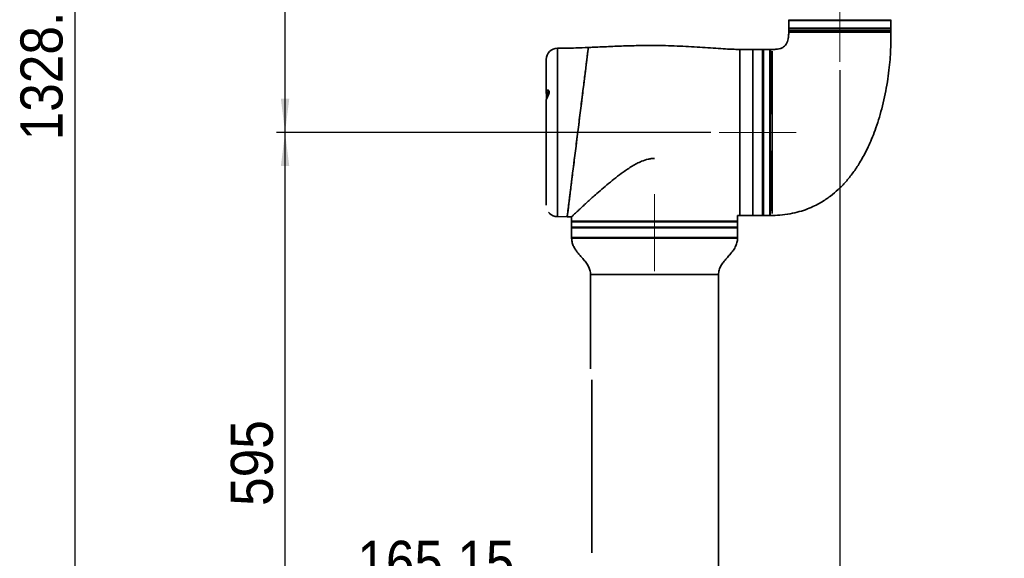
# Model space of a CAD drawing. Header units: millimetres. Extents: x 0 to 134, y 6 to 183.
# Tile 12 of 13: x 75 to 134, y 100 to 132. Entities that reach past the tile are written whole.
import ezdxf

# ---------------------------------------------------------------- set-up
doc = ezdxf.new("R2010")
doc.units = ezdxf.units.MM
doc.linetypes.add('CENTERX2', pattern=[20.32, 12.7, -2.54, 2.54, -2.54])
doc.layers.add('SLD-0', color=179, linetype='Continuous')
doc.layers.add('标注层', color=7, linetype='Continuous')
doc.styles.add('SLDTEXTSTYLE1', font='GOTHIC.TTF', dxfattribs={"width": 0.79431})
doc.styles.add('SLDTEXTSTYLE2', font='GOTHIC.TTF', dxfattribs={"width": 0.913})
doc.dimstyles.new('SLDDIMSTYLE0', dxfattribs={"dimtxt": 2.5, "dimasz": 3.5, "dimexe": 0, "dimexo": 0.0625, "dimtad": 2, "dimlfac": 15, "dimrnd": 1e-09, "dimzin": 12, "dimdsep": 46, "dimtxsty": 'SLDTEXTSTYLE1', "dimblk1": 'NONE', "dimblk2": 'NONE', "dimsah": 1, "dimcen": 0.09, "dimadec": 0, "dimazin": 3, "dimtfac": 1, "dimtofl": 0, "dimtmove": 0, "dimatfit": 3, "dimldrblk": 'NONE', "dimfxl": 0, "dimfrac": 2, "dimtolj": 1, "dimtzin": 12, "dimarcsym": 0})
doc.dimstyles.new('SLDDIMSTYLE1', dxfattribs={"dimtxt": 2.5, "dimasz": 3.5, "dimexe": 0, "dimexo": 0.0625, "dimtad": 2, "dimdec": 1, "dimlfac": 15, "dimrnd": 1e-09, "dimzin": 12, "dimdsep": 46, "dimtxsty": 'SLDTEXTSTYLE1', "dimblk1": 'NONE', "dimblk2": 'NONE', "dimsah": 1, "dimcen": 0.09, "dimadec": 0, "dimazin": 3, "dimtfac": 1, "dimtofl": 0, "dimtmove": 0, "dimatfit": 3, "dimldrblk": 'NONE', "dimfxl": 0, "dimfrac": 2, "dimtolj": 1, "dimtzin": 12, "dimarcsym": 0})
doc.dimstyles.new('SLDDIMSTYLE2', dxfattribs={"dimtxt": 2.5, "dimasz": 3.5, "dimexe": 0, "dimexo": 0.0625, "dimtad": 2, "dimdec": 0, "dimlfac": 15, "dimrnd": 1e-09, "dimzin": 12, "dimdsep": 46, "dimtxsty": 'SLDTEXTSTYLE1', "dimblk1": 'NONE', "dimblk2": 'NONE', "dimsah": 1, "dimcen": 0.09, "dimadec": 0, "dimazin": 3, "dimtfac": 1, "dimtofl": 0, "dimtmove": 0, "dimatfit": 3, "dimldrblk": 'NONE', "dimfxl": 0, "dimfrac": 2, "dimtolj": 1, "dimtzin": 12, "dimarcsym": 0})

# ---------------------------------------------------------------- blocks, each defined once
blk = doc.blocks.new('_D')
at = {"layer": '标注层'}
for p, q in [((115.646, 174.06), (77.846, 174.06)), ((78.346, 174.06), (78.346, 85.481)), ((116.15, 85.481), (77.846, 85.481))]:
    blk.add_line(p, q, dxfattribs=at)
for points in [[(78.346, 174.06), (78.096, 172.06), (78.596, 172.06)], [(78.346, 85.481), (78.596, 87.481), (78.096, 87.481)]]:
    blk.add_solid(points, dxfattribs=at)
at = {"layer": '标注层', "insert": (75.123, 124.68), "char_height": 2.5, "attachment_point": 1, "rotation": 90, "style": 'SLDTEXTSTYLE2'}
blk.add_mtext('1328.68', dxfattribs=at)
blk = doc.blocks.new('_NONE')
blk = doc.blocks.new('_D_2')
at = {"layer": '标注层'}
for p, q in [((123.813, 128.848), (123.813, 97.172)), ((112.803, 94.211), (112.803, 98.172)), ((112.803, 97.672), (95.139, 97.672)), ((112.803, 97.672), (123.813, 97.672))]:
    blk.add_line(p, q, dxfattribs=at)
for points in [[(112.803, 97.672), (114.803, 97.422), (114.803, 97.922)], [(123.813, 97.672), (121.813, 97.922), (121.813, 97.422)]]:
    blk.add_solid(points, dxfattribs=at)
at = {"layer": '标注层', "insert": (95.139, 100.895), "char_height": 2.5, "attachment_point": 1, "style": 'SLDTEXTSTYLE2'}
blk.add_mtext('165.15', dxfattribs=at)
blk = doc.blocks.new('_D_3')
at = {"layer": '标注层'}
for p, q in [((123.813, 128.848), (123.813, 93.023)), ((124.913, 82.135), (124.913, 94.023)), ((124.913, 93.523), (123.813, 93.523)), ((124.913, 93.523), (132.439, 93.523))]:
    blk.add_line(p, q, dxfattribs=at)
for points in [[(124.913, 93.523), (122.913, 93.773), (122.913, 93.273)], [(123.813, 93.523), (125.813, 93.273), (125.813, 93.773)]]:
    blk.add_solid(points, dxfattribs=at)
at = {"layer": '标注层', "insert": (126.956, 96.745), "char_height": 2.5, "attachment_point": 1, "style": 'SLDTEXTSTYLE2'}
blk.add_mtext('16.5', dxfattribs=at)
blk = doc.blocks.new('_D_4')
at = {"layer": '标注层'}
for p, q in [((116.15, 125.148), (90.346, 125.148)), ((90.846, 85.481), (90.846, 125.148)), ((116.15, 85.481), (90.346, 85.481))]:
    blk.add_line(p, q, dxfattribs=at)
for points in [[(90.846, 125.148), (90.596, 123.148), (91.096, 123.148)], [(90.846, 85.481), (91.096, 87.481), (90.596, 87.481)]]:
    blk.add_solid(points, dxfattribs=at)
at = {"layer": '标注层', "insert": (87.623, 102.966), "char_height": 2.5, "attachment_point": 1, "rotation": 90, "style": 'SLDTEXTSTYLE2'}
blk.add_mtext('595', dxfattribs=at)
blk = doc.blocks.new('_D_6')
at = {"layer": '标注层'}
for p, q in [((117.213, 163.248), (90.346, 163.248)), ((90.846, 125.148), (90.846, 163.248)), ((116.15, 125.148), (90.346, 125.148))]:
    blk.add_line(p, q, dxfattribs=at)
for points in [[(90.846, 163.248), (90.596, 161.248), (91.096, 161.248)], [(90.846, 125.148), (91.096, 127.148), (90.596, 127.148)]]:
    blk.add_solid(points, dxfattribs=at)
at = {"layer": '标注层', "insert": (87.623, 140.674), "char_height": 2.5, "attachment_point": 1, "rotation": 90, "style": 'SLDTEXTSTYLE2'}
blk.add_mtext('571.5', dxfattribs=at)

msp = doc.modelspace()

# ---------------------------------------------------------------- linework, layer by layer
at = {"layer": 'SLD-0', "color": 179, "linetype": 'Continuous', "lineweight": 35}
for p, q in [((120.77959, 131.8015), (120.77959, 131.34816)), ((120.77959, 131.8015), (126.84625, 131.8015)), ((123.81292, 131.81483), (120.81292, 131.81483)), ((126.81292, 131.81483), (123.81292, 131.81483)), ((126.84625, 131.34816), (126.84625, 131.8015)), ((120.77959, 131.34816), (126.84625, 131.34816)), ((120.77959, 131.31483), (120.77959, 131.18149)), ((126.81292, 131.14816), (120.81292, 131.14816)), ((126.77959, 131.14149), (126.77959, 131.14816)), ((126.84625, 131.18149), (126.84625, 131.31483)), ((108.82238, 129.83715), (108.8402, 129.97973)), ((108.8402, 129.97973), (108.85362, 130.08709)), ((108.85362, 130.08709), (108.86381, 130.16862)), ((108.86727, 130.19631), (108.86331, 130.16462)), ((108.86381, 130.16862), (108.86727, 130.19631)), ((118.63625, 130.08149), (117.86959, 130.08149)), ((118.63625, 130.08149), (118.63625, 120.21483)), ((118.64959, 129.9815), (118.63625, 129.9815)), ((119.21292, 130.08149), (118.64959, 130.08149)), ((118.64959, 130.08149), (118.64959, 123.13882)), ((119.27959, 130.08149), (119.21292, 130.08149)), ((119.21292, 130.08149), (119.21292, 123.13882)), ((119.21292, 130.08149), (119.21292, 128.47696)), ((119.64625, 130.08149), (119.27959, 130.08149)), ((119.27959, 125.14816), (119.27959, 130.08149)), ((119.27959, 130.08149), (119.27959, 128.47696)), ((119.64625, 130.08149), (119.64625, 120.21483)), ((119.77959, 129.97483), (119.77959, 120.32673)), ((106.36959, 129.48149), (106.36959, 127.5102)), ((108.74554, 129.22244), (108.77568, 129.46362)), ((108.77568, 129.46362), (108.80096, 129.66586)), ((108.80096, 129.66586), (108.82238, 129.83715)), ((108.6754, 128.66132), (108.71165, 128.95136)), ((108.71165, 128.95136), (108.74554, 129.22244)), ((108.59258, 127.99876), (108.63612, 128.3471)), ((108.63612, 128.3471), (108.6754, 128.66132)), ((119.21292, 128.47696), (119.21292, 120.21483)), ((119.27959, 128.47696), (119.27959, 120.21483)), ((106.50115, 127.58849), (106.50084, 127.58847)), ((106.50084, 127.58847), (106.51021, 127.58068)), ((106.51021, 127.58068), (106.52177, 127.56007)), ((106.52177, 127.56007), (106.52798, 127.52994)), ((108.49942, 127.25351), (108.54643, 127.62957)), ((108.54643, 127.62957), (108.59258, 127.99876)), ((106.36959, 127.11459), (106.36959, 120.82096)), ((106.37734, 127.13969), (106.37627, 127.13722)), ((106.38661, 127.15999), (106.38077, 127.1472)), ((106.40479, 127.1973), (106.38661, 127.15999)), ((106.43399, 127.25498), (106.40479, 127.1973)), ((106.46651, 127.32059), (106.43399, 127.25498)), ((106.49491, 127.38407), (106.46651, 127.32059)), ((106.51505, 127.44009), (106.49491, 127.38407)), ((106.52643, 127.49054), (106.51505, 127.44009)), ((106.52798, 127.52994), (106.52643, 127.49054)), ((108.45061, 126.86302), (108.49942, 127.25351)), ((108.3459, 126.02532), (108.39884, 126.44885)), ((108.39884, 126.44885), (108.45061, 126.86302)), ((108.2937, 125.60774), (108.3459, 126.02532)), ((108.24112, 125.18714), (108.2937, 125.60774)), ((108.13384, 124.32889), (108.1873, 124.75652)), ((108.1873, 124.75652), (108.24112, 125.18714)), ((119.27959, 120.21483), (119.27959, 125.14816)), ((108.08261, 123.91902), (108.13384, 124.32889)), ((107.98273, 123.11996), (108.03244, 123.5177)), ((108.03244, 123.5177), (108.08261, 123.91902)), ((107.93484, 122.73684), (107.98273, 123.11996)), ((118.64959, 123.13882), (118.64959, 120.21483)), ((119.21292, 123.13882), (119.21292, 120.21483)), ((107.84826, 122.0442), (107.89037, 122.38107)), ((107.89037, 122.38107), (107.93484, 122.73684)), ((107.77085, 121.4249), (107.80802, 121.72232)), ((107.80802, 121.72232), (107.84826, 122.0442)), ((107.70834, 120.9249), (107.7379, 121.16138)), ((107.7379, 121.16138), (107.77085, 121.4249)), ((107.64122, 120.38789), (107.6592, 120.53171)), ((107.6592, 120.53171), (107.68179, 120.71243)), ((107.68179, 120.71243), (107.70834, 120.9249)), ((106.50575, 120.41367), (106.52027, 120.3942)), ((107.03625, 120.14816), (107.6107, 120.13754)), ((107.61079, 120.13754), (107.87049, 120.13274)), ((107.61103, 120.14635), (107.61172, 120.15189)), ((107.61172, 120.15189), (107.61726, 120.19623)), ((107.61726, 120.19623), (107.62728, 120.27639)), ((107.62728, 120.27639), (107.64122, 120.38789)), ((107.86958, 120.13743), (107.86958, 119.88149)), ((117.73546, 120.21137), (117.86959, 120.21483)), ((117.73625, 119.88149), (117.73625, 120.21446)), ((117.86959, 120.21483), (118.63625, 120.21483)), ((118.63625, 120.31483), (118.64959, 120.31483)), ((118.64959, 120.21483), (119.21292, 120.21483)), ((119.21292, 120.21483), (119.27959, 120.21483)), ((119.27959, 120.21483), (119.64625, 120.21483)), ((119.67973, 120.21548), (119.67973, 120.2149)), ((107.86958, 119.88149), (117.73625, 119.88149)), ((107.86958, 119.84816), (107.86958, 119.51483)), ((107.86958, 119.48149), (107.86958, 118.91816)), ((115.56531, 119.48149), (107.86958, 119.48149)), ((107.90292, 119.88149), (117.70292, 119.88149)), ((117.70292, 119.48149), (107.90292, 119.48149)), ((108.00292, 119.48149), (108.80741, 119.48149)), ((108.4125, 119.48149), (108.097, 119.48149)), ((108.84474, 119.48149), (117.60292, 119.48149)), ((110.50476, 119.48149), (110.5208, 119.48149)), ((117.73625, 119.48149), (115.56531, 119.48149)), ((115.59117, 119.48149), (115.62735, 119.48149)), ((116.91405, 119.48149), (117.08611, 119.48149)), ((117.13535, 119.48149), (117.50884, 119.48149)), ((117.73625, 119.51483), (117.73625, 119.84816)), ((117.73625, 118.91816), (117.73625, 119.48149)), ((115.56531, 118.91816), (107.86958, 118.91816)), ((107.9034, 118.90483), (117.70244, 118.90483)), ((108.80741, 118.91816), (108.00292, 118.91816)), ((117.60292, 118.91816), (108.84474, 118.91816)), ((117.73625, 118.91816), (115.56531, 118.91816)), ((109.00292, 116.70483), (109.00292, 111.10393)), ((116.60292, 93.92483), (116.60292, 116.70483)), ((109.06905, 100.18149), (109.06905, 110.44816)), ((109.06898, 109.96348), (109.06905, 109.96348)), ((109.06898, 109.77558), (109.06905, 109.77558)), ((109.06898, 109.55255), (109.06905, 109.55255)), ((109.06898, 109.47836), (109.06898, 109.38624)), ((109.06898, 109.47836), (109.06905, 109.47836)), ((109.06898, 109.38624), (109.06905, 109.38624)), ((109.06898, 109.38624), (109.06898, 109.21011)), ((109.06898, 109.21011), (109.06905, 109.21011)), ((109.06898, 109.21011), (109.06898, 109.1245)), ((109.06898, 109.1245), (109.06905, 109.1245)), ((109.06898, 109.03318), (109.06898, 108.94757)), ((109.06898, 109.03318), (109.06905, 109.03318)), ((109.06898, 108.94757), (109.06905, 108.94757)), ((109.06898, 108.89621), (109.06905, 108.89621)), ((109.06898, 108.89621), (109.06898, 108.53664)), ((109.06898, 108.53664), (109.06905, 108.53664)), ((109.06898, 108.51381), (109.06898, 108.42303)), ((109.06898, 108.51381), (109.06905, 108.51381)), ((109.06898, 108.42303), (109.06905, 108.42303)), ((109.06898, 108.42303), (109.06898, 108.38548)), ((109.06898, 108.38548), (109.06905, 108.38548)), ((109.06898, 108.38548), (109.06898, 108.21462)), ((109.06898, 108.21462), (109.06905, 108.21462)), ((109.06898, 108.21462), (109.06898, 108.17708)), ((109.06898, 108.17708), (109.06905, 108.17708)), ((109.06898, 108.17708), (109.06898, 108.08576)), ((109.06898, 108.08576), (109.06905, 108.08576)), ((109.06898, 108.05151), (109.06905, 108.05151)), ((109.06898, 108.05151), (109.06898, 107.9659)), ((109.06898, 107.9659), (109.06905, 107.9659)), ((109.06898, 107.9659), (109.06898, 107.96305)), ((109.06898, 107.96305), (109.06905, 107.96305)), ((109.06898, 107.96305), (109.06898, 107.87949)), ((109.06898, 107.87949), (109.06905, 107.87949)), ((109.06898, 107.87949), (109.06898, 107.78407)), ((109.06898, 107.78407), (109.06905, 107.78407)), ((109.06898, 107.78407), (109.06898, 107.70051)), ((109.06898, 107.70051), (109.06905, 107.70051)), ((109.06898, 107.70051), (109.06898, 107.69766)), ((109.06898, 107.69766), (109.06905, 107.69766)), ((109.06898, 107.69766), (109.06898, 107.61205)), ((109.06898, 107.61205), (109.06905, 107.61205)), ((109.06898, 107.55497), (109.06905, 107.55497)), ((109.06898, 107.55497), (109.06898, 107.46419)), ((109.06898, 107.46419), (109.06905, 107.46419)), ((109.06898, 107.46419), (109.06898, 107.42665)), ((109.06898, 107.42665), (109.06905, 107.42665)), ((109.06898, 107.42665), (109.06898, 107.25578)), ((109.06898, 107.25578), (109.06905, 107.25578)), ((109.06898, 107.25578), (109.06898, 107.21824)), ((109.06898, 107.21824), (109.06905, 107.21824)), ((109.06898, 107.21824), (109.06898, 107.12692)), ((109.06898, 107.12692), (109.06905, 107.12692)), ((109.06898, 106.92716), (109.06905, 106.92716)), ((109.06898, 106.82791), (109.06905, 106.82791)), ((109.06898, 106.73463), (109.06905, 106.73463)), ((109.06898, 106.73463), (109.06898, 106.67604)), ((109.06898, 106.67604), (109.06898, 106.59043)), ((109.06898, 106.67604), (109.06905, 106.67604)), ((109.06898, 106.59043), (109.06905, 106.59043)), ((109.06898, 106.51623), (109.06898, 106.1795)), ((109.06898, 106.51623), (109.06905, 106.51623)), ((109.06898, 106.1795), (109.06905, 106.1795)), ((109.06898, 106.1053), (109.06898, 105.76856)), ((109.06898, 106.1053), (109.06905, 106.1053)), ((109.06898, 105.76856), (109.06905, 105.76856)), ((109.06898, 105.72005), (109.06898, 105.60599)), ((109.06898, 105.72005), (109.06905, 105.72005)), ((109.06898, 105.60599), (109.06905, 105.60599)), ((109.06898, 105.60599), (109.06898, 105.48034)), ((109.06898, 105.48034), (109.06905, 105.48034)), ((109.06898, 105.48034), (109.06898, 105.409)), ((109.06898, 105.409), (109.06905, 105.409)), ((109.06898, 105.409), (109.06898, 105.32339)), ((109.06898, 105.32339), (109.06905, 105.32339)), ((109.06898, 105.07797), (109.06905, 105.07797)), ((109.06898, 104.90086), (109.06905, 104.90086)), ((109.06898, 104.71841), (109.06905, 104.71841)), ((109.06898, 104.69272), (109.06905, 104.69272)), ((109.06898, 104.69272), (109.06898, 104.53006)), ((109.06898, 104.53006), (109.06898, 104.44445)), ((109.06898, 104.53006), (109.06905, 104.53006)), ((109.06898, 104.44445), (109.06905, 104.44445)), ((109.06898, 104.44445), (109.06898, 104.28179)), ((109.06898, 104.28179), (109.06905, 104.28179)), ((109.06898, 104.26752), (109.06898, 104.17674)), ((109.06898, 104.26752), (109.06905, 104.26752)), ((109.06898, 104.17674), (109.06905, 104.17674)), ((109.06898, 104.17674), (109.06898, 104.1392)), ((109.06898, 104.1392), (109.06905, 104.1392)), ((109.06898, 104.1392), (109.06898, 103.96833)), ((109.06898, 103.96833), (109.06905, 103.96833)), ((109.06898, 103.96833), (109.06898, 103.93079)), ((109.06898, 103.93079), (109.06905, 103.93079)), ((109.06898, 103.93079), (109.06898, 103.83947)), ((109.06898, 103.83947), (109.06905, 103.83947)), ((109.06898, 103.83376), (109.06898, 103.72916)), ((109.06898, 103.83376), (109.06905, 103.83376)), ((109.06898, 103.72916), (109.06898, 103.62313)), ((109.06898, 103.72916), (109.06905, 103.72916)), ((109.06898, 103.62313), (109.06905, 103.62313)), ((109.06898, 103.62313), (109.06898, 103.54554)), ((109.06898, 103.54554), (109.06905, 103.54554)), ((109.06898, 103.54554), (109.06898, 103.4659)), ((109.06898, 103.4659), (109.06905, 103.4659)), ((109.06898, 103.4659), (109.06898, 103.36389)), ((109.06898, 103.36389), (109.06905, 103.36389)), ((109.06898, 103.36389), (109.06898, 103.25732)), ((109.06898, 103.25732), (109.06905, 103.25732)), ((109.06898, 103.2402), (109.06905, 103.2402)), ((109.06898, 103.2402), (109.06898, 102.92629)), ((109.06898, 102.92629), (109.06905, 102.92629)), ((109.06898, 102.86351), (109.06898, 102.77273)), ((109.06898, 102.86351), (109.06905, 102.86351)), ((109.06898, 102.77273), (109.06905, 102.77273)), ((109.06898, 102.77273), (109.06898, 102.73518)), ((109.06898, 102.73518), (109.06905, 102.73518)), ((109.06898, 102.73518), (109.06898, 102.56432)), ((109.06898, 102.56432), (109.06905, 102.56432)), ((109.06898, 102.56432), (109.06898, 102.52677)), ((109.06898, 102.52677), (109.06905, 102.52677)), ((109.06898, 102.52677), (109.06898, 102.43546)), ((109.06898, 102.43546), (109.06905, 102.43546)), ((109.06898, 102.25282), (109.06905, 102.25282)), ((109.06898, 102.25282), (109.06898, 102.12155)), ((109.06898, 102.12155), (109.06898, 102.03594)), ((109.06898, 102.12155), (109.06905, 102.12155)), ((109.06898, 102.03594), (109.06905, 102.03594)), ((109.06898, 102.03594), (109.06898, 101.90467)), ((109.06898, 101.90467), (109.06905, 101.90467)), ((109.06898, 101.85901), (109.06905, 101.85901)), ((109.06898, 101.6819), (109.06905, 101.6819)), ((109.06898, 101.49945), (109.06905, 101.49945)), ((109.06898, 101.43096), (109.06905, 101.43096)), ((109.06898, 101.25929), (109.06905, 101.25929)), ((109.06898, 101.08584), (109.06905, 101.08584)), ((109.06898, 101.0771), (109.06905, 101.0771)), ((109.06898, 100.98578), (109.06905, 100.98578)), ((109.06898, 100.97606), (109.06905, 100.97606)), ((109.06898, 100.83793), (109.06905, 100.83793)), ((109.06898, 100.70041), (109.06905, 100.70041))]:
    msp.add_line(p, q, dxfattribs=at)
at = {"layer": 'SLD-0', "color": 8, "linetype": 'Continuous', "lineweight": 35}
for p, q in [((126.84625, 131.31483), (120.77959, 131.31483)), ((120.77959, 131.18149), (126.84625, 131.18149)), ((107.03625, 130.14816), (107.03625, 120.14816)), ((117.86959, 130.08149), (117.86959, 120.21483)), ((106.3826, 127.15866), (106.37946, 127.14432)), ((117.73625, 119.84816), (107.86958, 119.84816)), ((107.86958, 119.51483), (117.73625, 119.51483)), ((117.73576, 118.87053), (107.87008, 118.87053)), ((109.00292, 116.70483), (116.60292, 116.70483))]:
    msp.add_line(p, q, dxfattribs=at)
at = {"layer": 'SLD-0', "color": 179, "linetype": 'Continuous', "lineweight": 35}
for centre, radius, start, end in [((120.81292, 131.84816), 0.03333, 180, 270), ((121.64625, 131.74816), 0.06667, 53.1301024, 90), ((125.97959, 131.74816), 0.06667, 90, 126.8698976), ((126.81292, 131.84816), 0.03333, 270, 0), ((120.81188, 131.11482), 0.03334, 89.9837732, 177.8927368), ((120.81292, 131.31483), 0.03333, 90, 180), ((120.81292, 131.18149), 0.03333, 180, 270), ((126.81291, 131.11483), 0.03333, 0.0102552, 90.033919), ((126.81292, 131.31483), 0.03333, 0, 90), ((126.81292, 131.18149), 0.03333, 270, 0), ((107.03625, 129.48149), 0.66667, 90, 180), ((119.67958, 130.04812), 0.03333, 89.8404143, 180.1561798), ((107.03625, 120.81483), 0.66667, 222.4301932, 269.9999909), ((119.67959, 120.24826), 0.03334, 179.9343963, 270.3819381), ((107.90292, 119.84816), 0.03333, 90, 180), ((107.90292, 119.51483), 0.03333, 180, 270), ((117.70292, 119.84816), 0.03333, 0, 90), ((117.70292, 119.51483), 0.03333, 270, 0), ((107.9034, 118.87149), 0.03333, 90, 181.653407), ((108.86959, 118.97149), 0.06667, 270, 306.8698931), ((116.73625, 118.97149), 0.06667, 233.1301024, 270), ((117.70244, 118.87149), 0.03333, 358.346593, 90)]:
    msp.add_arc(centre, radius, start, end, dxfattribs=at)
for points, knots in [([(120.77752, 131.11604), (120.77467, 131.04392), (120.76919, 130.90506), (120.74147, 130.71514), (120.69615, 130.54144), (120.62977, 130.39224), (120.53232, 130.26855), (120.43417, 130.19715), (120.34338, 130.15402), (120.24279, 130.12039), (120.09436, 130.09343), (119.89877, 130.08169), (119.75485, 130.08182), (119.67957, 130.08189)], [0, 0, 0, 0, 0.12088656, 0.23274994, 0.3207783, 0.4211393, 0.5040206, 0.58163306, 0.62201967, 0.67214633, 0.75887668, 0.87387286, 1, 1, 1, 1]), ([(119.67959, 120.2187), (119.86767, 120.22201), (120.26107, 120.22892), (120.8377, 120.30767), (121.38705, 120.43346), (121.87325, 120.59535), (122.29786, 120.77992), (122.66423, 120.97528), (122.97607, 121.17111), (123.32773, 121.42299), (123.72888, 121.76166), (124.17714, 122.22447), (124.60268, 122.75491), (124.93976, 123.25958), (125.20258, 123.71338), (125.40584, 124.10335), (125.60807, 124.53514), (125.81341, 125.02828), (126.01947, 125.59478), (126.21638, 126.22727), (126.39368, 126.90661), (126.54448, 127.61155), (126.66426, 128.31613), (126.751, 128.99572), (126.8034, 129.58496), (126.83093, 130.07382), (126.8429, 130.46673), (126.84626, 130.80787), (126.84621, 131.0191), (126.84619, 131.11483)], [0, 0, 0, 0, 0.03875873, 0.08107434, 0.1197071, 0.15482137, 0.18656993, 0.2150612, 0.24034793, 0.26243956, 0.30420854, 0.34839394, 0.39508357, 0.44423547, 0.47336756, 0.50318159, 0.53487803, 0.57164996, 0.61328651, 0.65912444, 0.70818633, 0.75799683, 0.80771785, 0.85550182, 0.89921861, 0.92966121, 0.95644561, 0.98026241, 1, 1, 1, 1]), ([(120.81187, 131.14816), (120.81988, 131.14816), (120.83612, 131.14816), (120.96663, 131.14816), (121.17288, 131.14816), (121.45322, 131.14816), (121.80306, 131.14816), (122.20732, 131.14816), (122.66133, 131.14816), (123.14393, 131.14816), (123.64989, 131.14816), (124.15507, 131.14816), (124.65441, 131.14816), (125.12528, 131.14816), (125.56347, 131.14816), (125.94893, 131.14816), (126.27717, 131.14816), (126.53322, 131.14816), (126.71255, 131.14816), (126.8008, 131.14816), (126.80957, 131.14816), (126.81292, 131.14816)], [0, 0, 0, 0, 0.05277268, 0.10707575, 0.15984742, 0.21413645, 0.26712814, 0.32165177, 0.37470713, 0.42930624, 0.48227446, 0.53679046, 0.58957573, 0.64388474, 0.69678649, 0.75121622, 0.80421834, 0.85875892, 0.91174315, 0.96627052, 1, 1, 1, 1]), ([(108.86722, 130.19767), (108.61915, 130.18638), (108.00916, 130.15863), (107.39855, 130.15206), (107.03625, 130.14816)], [0, 0, 0, 0, 0.40666361, 1, 1, 1, 1]), ([(108.83723, 129.95594), (108.83564, 129.9433), (108.82787, 129.88108), (108.80634, 129.70888), (108.77302, 129.4423), (108.73252, 129.11829), (108.68588, 128.74519), (108.6337, 128.32772), (108.57656, 127.87064), (108.515, 127.37811), (108.4499, 126.85731), (108.38203, 126.31437), (108.31216, 125.75544), (108.24123, 125.18797), (108.17016, 124.6194), (108.09988, 124.05713), (108.03125, 123.50813), (107.96524, 122.98006), (107.90281, 122.48066), (107.84465, 122.01535), (107.79156, 121.59058), (107.7444, 121.21333), (107.70355, 120.88653), (107.66954, 120.61445), (107.64295, 120.40177), (107.62407, 120.25071), (107.61262, 120.15913), (107.61153, 120.1504), (107.61103, 120.14635)], [0, 0, 0, 0, 0.010019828, 0.049298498, 0.088702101, 0.127982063, 0.167404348, 0.206950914, 0.246374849, 0.286107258, 0.325965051, 0.365698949, 0.405733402, 0.445894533, 0.485929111, 0.526125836, 0.566450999, 0.60664688, 0.646787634, 0.687057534, 0.727197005, 0.767082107, 0.807095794, 0.84697924, 0.886522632, 0.926193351, 0.965735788, 1, 1, 1, 1]), ([(117.86959, 130.08149), (117.71642, 130.0844), (117.38595, 130.09066), (116.85989, 130.12367), (116.27626, 130.16325), (115.648, 130.20652), (114.76056, 130.26095), (113.61513, 130.31039), (112.35333, 130.32187), (111.20892, 130.29872), (110.19137, 130.25954), (109.41058, 130.21935), (108.96798, 130.20169), (108.86722, 130.19767)], [0, 0, 0, 0, 0.05099661, 0.11003214, 0.17545036, 0.24576535, 0.31969066, 0.47146447, 0.62741344, 0.73970999, 0.8525264, 0.96642501, 1, 1, 1, 1]), ([(119.64625, 120.24902), (119.64625, 120.25464), (119.64625, 120.26604), (119.64625, 120.35726), (119.64625, 120.50602), (119.64625, 120.71562), (119.64625, 120.98032), (119.64625, 121.29911), (119.64625, 121.66584), (119.64625, 121.94054), (119.64625, 122.22728), (119.64625, 122.52732), (119.64625, 123.00781), (119.64625, 123.51435), (119.64625, 124.04113), (119.64625, 124.58084), (119.64625, 125.12872), (119.64625, 125.67789), (119.64625, 126.22122), (119.64625, 126.75309), (119.64625, 127.26571), (119.64625, 127.75289), (119.64625, 128.20694), (119.64625, 128.62064), (119.64625, 128.9903), (119.64625, 129.31117), (119.64625, 129.57773), (119.64625, 129.78906), (119.64625, 129.9386), (119.64625, 130.03087), (119.64625, 130.0424), (119.64625, 130.04816)], [0, 0, 0, 0, 0.03393515, 0.06880473, 0.10465848, 0.14062714, 0.17648152, 0.2123324, 0.24829775, 0.28414932, 0.28438939, 0.32008368, 0.35589023, 0.3915839, 0.42714038, 0.46280819, 0.49836271, 0.53411148, 0.56997606, 0.60572594, 0.64186773, 0.67812791, 0.71427112, 0.75043285, 0.78671083, 0.82287439, 0.85891742, 0.89507286, 0.93111242, 0.96555723, 1, 1, 1, 1]), ([(106.3808, 127.14788), (106.3815, 127.15189), (106.38508, 127.17237), (106.38944, 127.22354), (106.38606, 127.30993), (106.37683, 127.39234), (106.37376, 127.4393), (106.37257, 127.45768)], [0, 0, 0, 0, 0.06331878, 0.32389517, 0.57714281, 0.83447581, 1, 1, 1, 1]), ([(112.80292, 123.61036), (112.73807, 123.60688), (112.60835, 123.59992), (112.34755, 123.55074), (112.05585, 123.45284), (111.74288, 123.30434), (111.37228, 123.09352), (110.9515, 122.80888), (110.48876, 122.45969), (110.06327, 122.11528), (109.65838, 121.77306), (109.31594, 121.4732), (109.03317, 121.22034), (108.80117, 121.00966), (108.58658, 120.81224), (108.40713, 120.64529), (108.26152, 120.50872), (108.14438, 120.39818), (108.04511, 120.30403), (107.96615, 120.22881), (107.91026, 120.17542), (107.8755, 120.14214), (107.87219, 120.13897), (107.87057, 120.13742)], [0, 0, 0, 0, 0.02256675, 0.045141, 0.09222433, 0.12971347, 0.16722934, 0.24388737, 0.31307254, 0.38226345, 0.45348576, 0.5246949, 0.57422102, 0.62374107, 0.67447453, 0.72519805, 0.76440231, 0.80360217, 0.84385188, 0.88409661, 0.92336759, 0.96263555, 1, 1, 1, 1]), ([(106.52027, 120.3942), (106.52477, 120.38856), (106.53539, 120.37523), (106.53983, 120.37015), (106.54238, 120.36722)], [0, 0, 0, 0, 0.42320969, 1, 1, 1, 1]), ([(107.87332, 118.87089), (107.87813, 118.79743), (107.8882, 118.64369), (107.96725, 118.42211), (108.08233, 118.21221), (108.22372, 118.01874), (108.37883, 117.83545), (108.54677, 117.64624), (108.71616, 117.44536), (108.86772, 117.22169), (108.98054, 116.97428), (108.99538, 116.79556), (109.00292, 116.70483)], [0, 0, 0, 0, 0.08801338, 0.18420997, 0.27918406, 0.37482915, 0.47121786, 0.56736437, 0.67857893, 0.78622687, 0.89147339, 1, 1, 1, 1]), ([(116.60292, 116.70483), (116.61074, 116.79716), (116.62614, 116.97911), (116.74284, 117.23039), (116.89882, 117.45731), (117.0819, 117.67252), (117.27139, 117.88539), (117.4514, 118.1058), (117.6027, 118.34376), (117.71103, 118.60067), (117.72503, 118.78248), (117.73178, 118.87021)], [0, 0, 0, 0, 0.11048945, 0.21771952, 0.32754789, 0.44103878, 0.55661811, 0.67001674, 0.78222236, 0.89490451, 1, 1, 1, 1])]:
    msp.add_open_spline(points, degree=3, knots=knots, dxfattribs=at)
at = {"layer": 'SLD-0', "color": 8, "linetype": 'Continuous', "lineweight": 35}
for points, knots in [([(126.84625, 131.11483), (126.84305, 131.11483), (126.83777, 131.11482), (126.79288, 131.11477), (126.71149, 131.11467), (126.54924, 131.1145), (126.30751, 131.11434), (125.97949, 131.11426), (125.58699, 131.11431), (125.14856, 131.11449), (124.66855, 131.11477), (124.16853, 131.11506), (123.65313, 131.11518), (123.14603, 131.11497), (122.65319, 131.11468), (122.19771, 131.11442), (121.78451, 131.11433), (121.43286, 131.11445), (121.14652, 131.11482), (120.93607, 131.11534), (120.81192, 131.11582), (120.76936, 131.11598), (120.77856, 131.11598), (120.77857, 131.11598)], [0, 0, 0, 0, 0.0337271, 0.05565515, 0.09808385, 0.14129059, 0.19428769, 0.2488233, 0.30171969, 0.35614434, 0.4089262, 0.46323051, 0.5161962, 0.57070923, 0.62375904, 0.67835414, 0.73133945, 0.78585789, 0.83862545, 0.89290846, 0.94567907, 0.99997799, 1, 1, 1, 1]), ([(119.67957, 130.08149), (119.67957, 130.08149), (119.67957, 130.09408), (119.68025, 130.05571), (119.68219, 129.98122), (119.68398, 129.86144), (119.68539, 129.72026), (119.68635, 129.54444), (119.68688, 129.33698), (119.68698, 129.10144), (119.68673, 128.838), (119.68618, 128.54523), (119.68541, 128.22761), (119.6845, 127.89076), (119.68351, 127.5344), (119.6825, 127.1569), (119.68155, 126.76582), (119.68073, 126.36825), (119.6801, 125.96361), (119.67968, 125.54908), (119.67956, 125.13233), (119.67976, 124.72046), (119.68015, 124.31236), (119.68062, 123.90631), (119.6811, 123.50863), (119.68151, 123.12579), (119.68183, 122.75642), (119.68204, 122.40053), (119.68213, 122.06368), (119.6821, 121.75124), (119.68197, 121.46181), (119.68175, 121.19611), (119.68146, 120.959), (119.68113, 120.75412), (119.68078, 120.57982), (119.68043, 120.43686), (119.68015, 120.3383), (119.67993, 120.26907), (119.67977, 120.22456), (119.67975, 120.21847), (119.67973, 120.21548)], [0, 0, 0, 0, 0.0000036, 0.03423256, 0.06888517, 0.09555565, 0.12222673, 0.14966798, 0.17710947, 0.20386845, 0.23062725, 0.25816115, 0.28569485, 0.31243424, 0.33917345, 0.36670747, 0.39424145, 0.42069616, 0.44715081, 0.47438274, 0.50161452, 0.52793099, 0.55424755, 0.58132332, 0.60839955, 0.63481905, 0.66123858, 0.68841667, 0.71559449, 0.74216191, 0.76872896, 0.79606794, 0.82340687, 0.84996368, 0.87652031, 0.90385234, 0.93118445, 0.9499475, 0.97535552, 1, 1, 1, 1]), ([(106.3704, 127.50555), (106.37061, 127.52977), (106.37105, 127.5808), (106.38846, 127.63458), (106.41894, 127.66839), (106.46126, 127.67605), (106.50119, 127.65631), (106.5308, 127.6182), (106.54737, 127.57114), (106.54618, 127.50485), (106.52494, 127.42548), (106.4868, 127.33924), (106.43887, 127.24813), (106.39731, 127.17093), (106.37282, 127.11918), (106.37076, 127.11198), (106.36983, 127.10871)], [0, 0, 0, 0, 0.06607219, 0.13921879, 0.21210644, 0.29064312, 0.37716403, 0.42045709, 0.47828602, 0.535779, 0.59074718, 0.66886827, 0.75034757, 0.8433385, 0.9289319, 1, 1, 1, 1]), ([(106.50527, 127.58581), (106.49704, 127.58606), (106.47755, 127.58666), (106.45343, 127.56612), (106.43733, 127.5267), (106.43497, 127.46899), (106.44205, 127.40194), (106.45059, 127.33932), (106.45151, 127.30497), (106.45188, 127.29106)], [0, 0, 0, 0, 0.11278012, 0.26719049, 0.41809711, 0.57636999, 0.73724579, 0.89360191, 1, 1, 1, 1]), ([(106.37063, 127.50502), (106.37039, 127.49952), (106.36928, 127.47299), (106.37287, 127.44001), (106.37571, 127.41387)], [0, 0, 0, 0, 0.20731629, 1, 1, 1, 1])]:
    msp.add_open_spline(points, degree=3, knots=knots, dxfattribs=at)
at = {"layer": '标注层', "linetype": 'CENTERX2', "lineweight": 18}
for p, q in [((123.81292, 133.80149), (123.81292, 129.34816)), ((121.21292, 125.14816), (116.64959, 125.14816)), ((112.80292, 116.91816), (112.80292, 121.48149))]:
    msp.add_line(p, q, dxfattribs=at)

# ---------------------------------------------------------------- dimensions: what is measured, and where the dimension line sits
at = {"layer": '标注层'}
for base, p1, p2, dimstyle, picture, middle in [((78.34573, 174.05986), (116.64959, 85.48149), (116.14625, 174.05986), 'SLDDIMSTYLE0', '_D', (78.34573, 129.77067)), ((90.84573, 125.14816), (117.71292, 163.24816), (116.64959, 125.14816), 'SLDDIMSTYLE1', '_D_6', (90.84573, 144.19816)), ((90.84573, 85.48149), (116.64959, 125.14816), (116.64959, 85.48149), 'SLDDIMSTYLE2', '_D_4', (90.84573, 105.31483))]:
    dim = msp.add_linear_dim(base=base, p1=p1, p2=p2, angle=90, dimstyle=dimstyle, dxfattribs=at)
    dim.commit()
    dim.dimension.update_dxf_attribs({"geometry": picture, "text_midpoint": middle, "dimtype": 160})
for base, p2, dimstyle, picture, middle in [((112.80292, 97.67196), (112.80292, 93.71149), 'SLDDIMSTYLE0', '_D_2', (99.44645, 97.67196)), ((124.91292, 93.52279), (124.91292, 81.63483), 'SLDDIMSTYLE1', '_D_3', (129.69729, 93.52279))]:
    dim = msp.add_linear_dim(base=base, p1=(123.81292, 129.34816), p2=p2, dimstyle=dimstyle, dxfattribs=at)
    dim.commit()
    dim.dimension.update_dxf_attribs({"geometry": picture, "text_midpoint": middle, "dimtype": 160})

doc.saveas('drawing.dxf')
